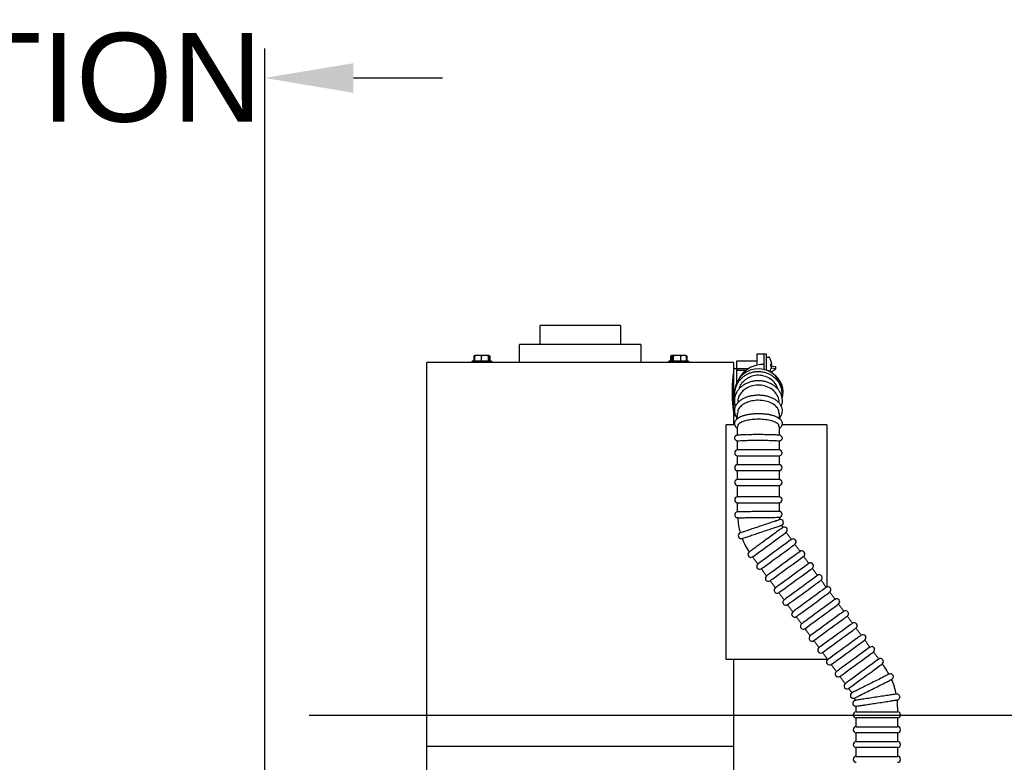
# Model space of a CAD drawing. Header units: inches. Extents: x 169.6 to 213.8, y 195 to 266.5.
# Tile 34 of 49: x 211.142 to 212.181, y 205.276 to 206.059. Entities that reach past the tile are written whole.
import ezdxf

# ---------------------------------------------------------------- set-up
doc = ezdxf.new("R2010")
doc.units = ezdxf.units.IN
doc.header["$LTSCALE"] = 0.25
doc.header["$MEASUREMENT"] = 0
doc.layers.add('ANNOTATIONS', color=1, linetype='Continuous')
doc.layers.add('RHX RH F.O.H.', color=7, linetype='Continuous')
doc.styles.add('ARIAL', font='arial.ttf', dxfattribs={"height": 0.09375})
doc.dimstyles.new('STANDARD$0', dxfattribs={"dimtxt": 0.09375, "dimasz": 0.09375, "dimexe": 0.03125, "dimexo": 0.046875, "dimgap": 0.09, "dimtad": 0, "dimtih": 1, "dimtoh": 1, "dimdec": 4, "dimzin": 0, "dimdsep": 46, "dimtxsty": 'ARIAL', "dimcen": 0.09, "dimadec": 0, "dimazin": 0, "dimtfac": 1, "dimtdec": 4, "dimtofl": 0, "dimtmove": 0, "dimatfit": 1, "dimfxl": 1, "dimtolj": 1, "dimtzin": 0, "dimarcsym": 0})

# ---------------------------------------------------------------- blocks, each defined once
blk = doc.blocks.new('*D59')
at = {"layer": 'ANNOTATIONS', "color": 0, "lineweight": -2, "transparency": 16777216}
for p, q in [((210.4632, 205.3722), (210.4632, 206.0288)), ((211.4007, 205.2571), (211.4007, 206.0288)), ((210.3694, 205.9976), (210.2757, 205.9976)), ((211.4944, 205.9976), (211.5882, 205.9976))]:
    blk.add_line(p, q, dxfattribs=at)
at = {"layer": 'ANNOTATIONS', "color": 0, "transparency": 16777216}
for points in [[(210.3694, 206.0132), (210.3694, 205.9819), (210.4632, 205.9976)], [(211.4944, 206.0132), (211.4944, 205.9819), (211.4007, 205.9976)]]:
    blk.add_solid(points, dxfattribs=at)
at = {"layer": 'defpoints', "color": 0, "transparency": 16777216}
for p in [(211.4007, 205.9976), (210.4632, 205.3253), (211.4007, 205.2102)]:
    blk.add_point(p, dxfattribs=at)
at = {"layer": 'ANNOTATIONS', "color": 0, "transparency": 16777216, "insert": (210.976, 205.9976), "char_height": 0.09375, "attachment_point": 5, "style": 'ARIAL'}
blk.add_mtext('\\A1;PROJECTION', dxfattribs=at)
blk = doc.blocks.new('*D60')
at = {"layer": 'ANNOTATIONS', "color": 0, "lineweight": -2, "transparency": 16777216}
for p, q in [((212.5419, 205.419), (212.5419, 205.5128)), ((212.5419, 205.5128), (212.6357, 205.5128)), ((211.4475, 205.3253), (212.5732, 205.3253)), ((211.4475, 205.2102), (212.5732, 205.2102)), ((212.5419, 205.1165), (212.5419, 205.0227))]:
    blk.add_line(p, q, dxfattribs=at)
at = {"layer": 'ANNOTATIONS', "color": 0, "transparency": 16777216}
for points in [[(212.5263, 205.419), (212.5576, 205.419), (212.5419, 205.3253)], [(212.5263, 205.1165), (212.5576, 205.1165), (212.5419, 205.2102)]]:
    blk.add_solid(points, dxfattribs=at)
at = {"layer": 'defpoints', "color": 0, "transparency": 16777216}
for p in [(211.4007, 205.3253), (212.5419, 205.3253), (211.4007, 205.2102)]:
    blk.add_point(p, dxfattribs=at)
at = {"layer": 'ANNOTATIONS', "color": 0, "transparency": 16777216, "insert": (212.8844, 205.5128), "char_height": 0.09375, "attachment_point": 5, "style": 'ARIAL'}
blk.add_mtext('\\A1;1 1/2"', dxfattribs=at)

msp = doc.modelspace()

# ---------------------------------------------------------------- linework, layer by layer
at = {"layer": 'RHX RH F.O.H.', "linetype": 'Continuous'}
for p, q in [((211.77602, 205.73624), (211.69132, 205.73624)), ((211.79767, 205.71624), (211.66967, 205.71624)), ((211.92017, 205.69457), (211.92017, 205.70662)), ((211.92767, 205.69004), (211.92767, 205.70664)), ((211.92992, 205.70664), (211.92992, 205.68936)), ((211.89542, 205.69724), (211.57192, 205.69724)), ((211.64017, 205.69879), (211.61947, 205.69879)), ((211.62137, 205.70421), (211.62137, 205.69879)), ((211.62224, 205.70421), (211.62184, 205.70421)), ((211.62184, 205.69879), (211.62184, 205.70421)), ((211.62224, 205.70421), (211.62224, 205.69879)), ((211.63723, 205.70479), (211.6224, 205.70479)), ((211.62937, 205.69879), (211.62937, 205.70421)), ((211.63695, 205.69879), (211.63695, 205.70421)), ((211.63744, 205.70421), (211.63695, 205.70421)), ((211.63744, 205.70421), (211.63744, 205.69879)), ((211.63754, 205.70453), (211.63754, 205.70079)), ((211.6377, 205.70079), (211.63754, 205.70079)), ((211.6377, 205.70079), (211.6377, 205.70453)), ((211.63779, 205.69879), (211.63779, 205.70421)), ((211.63809, 205.69879), (211.63809, 205.70421)), ((211.63826, 205.70421), (211.63809, 205.70421)), ((211.63826, 205.70421), (211.63826, 205.69879)), ((211.84788, 205.69879), (211.82718, 205.69879)), ((211.82903, 205.69879), (211.82903, 205.70421)), ((211.82911, 205.70421), (211.82911, 205.69879)), ((211.8296, 205.70453), (211.8296, 205.70079)), ((211.8304, 205.70079), (211.8296, 205.70079)), ((211.84503, 205.70479), (211.83003, 205.70479)), ((211.8304, 205.70079), (211.8304, 205.70453)), ((211.83157, 205.70421), (211.8309, 205.70421)), ((211.8309, 205.69879), (211.8309, 205.70421)), ((211.83157, 205.70421), (211.83157, 205.69879)), ((211.8398, 205.69879), (211.8398, 205.70421)), ((211.84576, 205.69879), (211.84576, 205.70421)), ((211.84595, 205.70421), (211.84576, 205.70421)), ((211.84595, 205.70421), (211.84595, 205.69879)), ((211.84603, 205.69879), (211.84603, 205.70421)), ((211.89867, 205.69077), (211.89867, 205.69897)), ((211.93558, 205.69598), (211.93559, 205.69598)), ((211.89542, 205.69099), (211.89542, 205.64099)), ((211.89842, 205.69099), (211.89842, 205.67523)), ((211.92767, 205.69524), (211.92642, 205.69524)), ((211.93472, 205.68706), (211.93992, 205.69081)), ((211.93559, 205.69395), (211.93486, 205.69401)), ((211.93486, 205.69383), (211.93559, 205.69376)), ((211.93992, 205.69081), (211.93518, 205.69136)), ((211.93558, 205.69382), (211.93992, 205.69331)), ((211.93992, 205.69081), (211.93992, 205.69331)), ((211.94657, 205.66579), (211.94657, 205.66528)), ((211.8997, 205.63859), (211.8997, 205.64402)), ((211.94345, 205.64401), (211.94345, 205.63861)), ((211.89867, 205.63752), (211.89867, 205.63992)), ((211.8875, 205.38412), (211.8875, 205.63162)), ((211.89675, 205.63162), (211.8875, 205.63162)), ((211.8997, 205.6208), (211.8997, 205.62996)), ((211.94345, 205.62995), (211.94345, 205.62079)), ((211.99392, 205.63162), (211.94636, 205.63162)), ((211.94345, 205.60517), (211.8997, 205.60517)), ((211.8997, 205.59892), (211.94345, 205.59892)), ((211.94345, 205.58954), (211.8997, 205.58954)), ((211.8997, 205.58329), (211.94345, 205.58329)), ((211.94345, 205.57392), (211.8997, 205.57392)), ((211.8997, 205.56767), (211.94345, 205.56767)), ((211.94345, 205.55567), (211.8997, 205.55567)), ((211.8997, 205.54942), (211.94345, 205.54942)), ((211.99392, 205.38412), (211.8875, 205.38412)), ((212.0247, 205.32864), (212.06845, 205.32864)), ((212.06845, 205.32239), (212.0247, 205.32239)), ((212.0247, 205.31302), (212.06845, 205.31302)), ((212.06845, 205.30677), (212.0247, 205.30677)), ((211.57192, 205.29249), (211.89542, 205.29249)), ((212.0247, 205.29739), (212.06845, 205.29739)), ((212.06845, 205.29114), (212.0247, 205.29114)), ((212.0247, 205.28177), (212.06845, 205.28177))]:
    msp.add_line(p, q, dxfattribs=at)
at = {"layer": 'RHX RH F.O.H.', "linetype": 'Continuous', "flags": 128}
for points in [[(211.90043, 205.53358), (211.90027, 205.53358), (211.90013, 205.53357), (211.90001, 205.53357), (211.89991, 205.53357), (211.89983, 205.53357), (211.89978, 205.53357), (211.89974, 205.53357)], [(211.91551, 205.49235), (211.91579, 205.49256), (211.91663, 205.49317), (211.91801, 205.49417), (211.91987, 205.49553), (211.92216, 205.49721), (211.9248, 205.49913), (211.92772, 205.50126), (211.93081, 205.50351), (211.93397, 205.50582), (211.93711, 205.50812), (211.94012, 205.51031), (211.94291, 205.51235), (211.94539, 205.51416), (211.94747, 205.51568), (211.9491, 205.51687), (211.95021, 205.51768), (211.95077, 205.51809), (211.95085, 205.51814)], [(211.95637, 205.51057), (211.95609, 205.51036), (211.95525, 205.50975), (211.95387, 205.50875), (211.95201, 205.50739), (211.94972, 205.50571), (211.94708, 205.50379), (211.94416, 205.50166), (211.94108, 205.4994), (211.93791, 205.4971), (211.93477, 205.4948), (211.93176, 205.4926), (211.92897, 205.49057), (211.92649, 205.48876), (211.92441, 205.48724), (211.92279, 205.48605), (211.92167, 205.48524), (211.92111, 205.48483), (211.92104, 205.48478)], [(211.92472, 205.47973), (211.925, 205.47994), (211.92585, 205.48055), (211.92722, 205.48155), (211.92908, 205.48291), (211.93137, 205.48458), (211.93402, 205.48651), (211.93693, 205.48864), (211.94002, 205.49089), (211.94318, 205.4932), (211.94632, 205.4955), (211.94933, 205.49769), (211.95212, 205.49973), (211.9546, 205.50154), (211.95668, 205.50306), (211.95831, 205.50425), (211.95942, 205.50506), (211.95999, 205.50547), (211.96006, 205.50552)], [(211.96559, 205.49795), (211.9653, 205.49774), (211.96446, 205.49713), (211.96308, 205.49612), (211.96122, 205.49477), (211.95893, 205.49309), (211.95629, 205.49116), (211.95338, 205.48904), (211.95029, 205.48678), (211.94712, 205.48447), (211.94398, 205.48218), (211.94097, 205.47998), (211.93818, 205.47795), (211.93571, 205.47614), (211.93362, 205.47462), (211.932, 205.47343), (211.93088, 205.47262), (211.93032, 205.47221), (211.93025, 205.47216)], [(211.93393, 205.46711), (211.93422, 205.46732), (211.93506, 205.46793), (211.93643, 205.46893), (211.9383, 205.47029), (211.94058, 205.47196), (211.94323, 205.47389), (211.94614, 205.47602), (211.94923, 205.47827), (211.95239, 205.48058), (211.95553, 205.48287), (211.95855, 205.48507), (211.96133, 205.48711), (211.96381, 205.48892), (211.9659, 205.49044), (211.96752, 205.49162), (211.96863, 205.49244), (211.9692, 205.49285), (211.96927, 205.4929)], [(211.9748, 205.48533), (211.97451, 205.48512), (211.97367, 205.48451), (211.9723, 205.4835), (211.97043, 205.48214), (211.96814, 205.48047), (211.9655, 205.47854), (211.96259, 205.47642), (211.9595, 205.47416), (211.95634, 205.47185), (211.9532, 205.46956), (211.95018, 205.46736), (211.94739, 205.46533), (211.94492, 205.46352), (211.94283, 205.462), (211.94121, 205.46081), (211.9401, 205.46), (211.93953, 205.45959), (211.93946, 205.45954)], [(211.94314, 205.45449), (211.94343, 205.45469), (211.94427, 205.45531), (211.94565, 205.45631), (211.94751, 205.45767), (211.9498, 205.45934), (211.95244, 205.46127), (211.95535, 205.4634), (211.95844, 205.46565), (211.96161, 205.46796), (211.96474, 205.47025), (211.96776, 205.47245), (211.97055, 205.47449), (211.97302, 205.4763), (211.97511, 205.47782), (211.97673, 205.479), (211.97785, 205.47982), (211.97841, 205.48023), (211.97848, 205.48028)], [(211.98401, 205.47271), (211.98373, 205.4725), (211.98288, 205.47189), (211.98151, 205.47088), (211.97965, 205.46952), (211.97736, 205.46785), (211.97471, 205.46592), (211.9718, 205.4638), (211.96871, 205.46154), (211.96555, 205.45923), (211.96241, 205.45694), (211.9594, 205.45474), (211.95661, 205.45271), (211.95413, 205.4509), (211.95205, 205.44938), (211.95042, 205.44819), (211.94931, 205.44738), (211.94874, 205.44697), (211.94867, 205.44692)], [(211.95236, 205.44187), (211.95264, 205.44207), (211.95348, 205.44269), (211.95486, 205.44369), (211.95672, 205.44505), (211.95901, 205.44672), (211.96165, 205.44865), (211.96457, 205.45078), (211.96765, 205.45303), (211.97082, 205.45534), (211.97396, 205.45763), (211.97697, 205.45983), (211.97976, 205.46187), (211.98224, 205.46368), (211.98432, 205.4652), (211.98594, 205.46638), (211.98706, 205.4672), (211.98762, 205.46761), (211.98769, 205.46766)], [(211.99322, 205.46009), (211.99294, 205.45988), (211.99209, 205.45927), (211.99072, 205.45826), (211.98886, 205.4569), (211.98657, 205.45523), (211.98393, 205.4533), (211.98101, 205.45118), (211.97792, 205.44892), (211.97476, 205.44661), (211.97162, 205.44432), (211.96861, 205.44212), (211.96582, 205.44009), (211.96334, 205.43828), (211.96126, 205.43676), (211.95963, 205.43557), (211.95852, 205.43476), (211.95795, 205.43435), (211.95788, 205.43429)], [(211.96157, 205.42925), (211.96185, 205.42945), (211.9627, 205.43007), (211.96407, 205.43107), (211.96593, 205.43243), (211.96822, 205.4341), (211.97086, 205.43603), (211.97378, 205.43816), (211.97687, 205.44041), (211.98003, 205.44272), (211.98317, 205.44501), (211.98618, 205.44721), (211.98897, 205.44925), (211.99145, 205.45106), (211.99353, 205.45258), (211.99516, 205.45376), (211.99627, 205.45458), (211.99684, 205.45499), (211.99691, 205.45504)], [(212.00243, 205.44747), (212.00215, 205.44726), (212.00131, 205.44665), (211.99993, 205.44564), (211.99807, 205.44428), (211.99578, 205.44261), (211.99314, 205.44068), (211.99022, 205.43856), (211.98714, 205.4363), (211.98397, 205.43399), (211.98083, 205.4317), (211.97782, 205.4295), (211.97503, 205.42747), (211.97255, 205.42566), (211.97047, 205.42414), (211.96885, 205.42295), (211.96773, 205.42214), (211.96717, 205.42173), (211.9671, 205.42167)], [(211.97078, 205.41663), (211.97106, 205.41683), (211.97191, 205.41745), (211.97328, 205.41845), (211.97514, 205.41981), (211.97743, 205.42148), (211.98008, 205.42341), (211.98299, 205.42554), (211.98608, 205.42779), (211.98924, 205.4301), (211.99238, 205.43239), (211.99539, 205.43459), (211.99818, 205.43663), (212.00066, 205.43844), (212.00274, 205.43996), (212.00437, 205.44114), (212.00548, 205.44195), (212.00605, 205.44237), (212.00612, 205.44242)], [(212.01165, 205.43485), (212.01136, 205.43464), (212.01052, 205.43403), (212.00914, 205.43302), (212.00728, 205.43166), (212.00499, 205.42999), (212.00235, 205.42806), (211.99944, 205.42594), (211.99635, 205.42368), (211.99318, 205.42137), (211.99005, 205.41908), (211.98703, 205.41688), (211.98424, 205.41485), (211.98177, 205.41304), (211.97968, 205.41152), (211.97806, 205.41033), (211.97694, 205.40952), (211.97638, 205.40911), (211.97631, 205.40905)], [(211.97999, 205.40401), (211.98028, 205.40421), (211.98112, 205.40483), (211.98249, 205.40583), (211.98436, 205.40719), (211.98665, 205.40886), (211.98929, 205.41079), (211.9922, 205.41292), (211.99529, 205.41517), (211.99845, 205.41748), (212.00159, 205.41977), (212.00461, 205.42197), (212.0074, 205.42401), (212.00987, 205.42581), (212.01196, 205.42734), (212.01358, 205.42852), (212.01469, 205.42933), (212.01526, 205.42975), (212.01533, 205.4298)], [(212.02086, 205.42223), (212.02057, 205.42202), (212.01973, 205.4214), (212.01836, 205.4204), (212.01649, 205.41904), (212.01421, 205.41737), (212.01156, 205.41544), (212.00865, 205.41332), (212.00556, 205.41106), (212.0024, 205.40875), (211.99926, 205.40646), (211.99624, 205.40426), (211.99346, 205.40223), (211.99098, 205.40042), (211.98889, 205.3989), (211.98727, 205.39771), (211.98616, 205.3969), (211.98559, 205.39648), (211.98552, 205.39643)], [(211.9892, 205.39138), (211.98949, 205.39159), (211.99033, 205.39221), (211.99171, 205.39321), (211.99357, 205.39457), (211.99586, 205.39624), (211.9985, 205.39817), (212.00141, 205.4003), (212.0045, 205.40255), (212.00767, 205.40486), (212.01081, 205.40715), (212.01382, 205.40935), (212.01661, 205.41139), (212.01908, 205.41319), (212.02117, 205.41472), (212.02279, 205.4159), (212.02391, 205.41671), (212.02447, 205.41713), (212.02454, 205.41718)], [(212.03007, 205.40961), (212.02979, 205.4094), (212.02894, 205.40878), (212.02757, 205.40778), (212.02571, 205.40642), (212.02342, 205.40475), (212.02077, 205.40282), (212.01786, 205.40069), (212.01477, 205.39844), (212.01161, 205.39613), (212.00847, 205.39384), (212.00546, 205.39164), (212.00267, 205.3896), (212.00019, 205.3878), (211.99811, 205.38628), (211.99648, 205.38509), (211.99537, 205.38428), (211.9948, 205.38386), (211.99473, 205.38381)], [(211.99842, 205.37876), (211.9987, 205.37897), (211.99954, 205.37959), (212.00092, 205.38059), (212.00278, 205.38195), (212.00507, 205.38362), (212.00771, 205.38555), (212.01063, 205.38768), (212.01371, 205.38993), (212.01688, 205.39224), (212.02002, 205.39453), (212.02303, 205.39673), (212.02582, 205.39877), (212.0283, 205.40057), (212.03038, 205.40209), (212.032, 205.40328), (212.03312, 205.40409), (212.03368, 205.40451), (212.03375, 205.40456)], [(212.03928, 205.39699), (212.039, 205.39678), (212.03816, 205.39616), (212.03678, 205.39516), (212.03492, 205.3938), (212.03263, 205.39213), (212.02999, 205.3902), (212.02707, 205.38807), (212.02398, 205.38582), (212.02082, 205.38351), (212.01768, 205.38122), (212.01467, 205.37902), (212.01188, 205.37698), (212.0094, 205.37518), (212.00732, 205.37366), (212.00569, 205.37247), (212.00458, 205.37166), (212.00402, 205.37124), (212.00394, 205.37119)], [(212.00763, 205.36614), (212.00791, 205.36635), (212.00876, 205.36697), (212.01013, 205.36797), (212.01199, 205.36933), (212.01428, 205.371), (212.01693, 205.37293), (212.01984, 205.37506), (212.02293, 205.37731), (212.02609, 205.37962), (212.02923, 205.38191), (212.03224, 205.38411), (212.03503, 205.38615), (212.03751, 205.38795), (212.03959, 205.38947), (212.04122, 205.39066), (212.04233, 205.39147), (212.0429, 205.39189), (212.04297, 205.39194)], [(212.04849, 205.38437), (212.04821, 205.38416), (212.04737, 205.38354), (212.04599, 205.38254), (212.04413, 205.38118), (212.04184, 205.37951), (212.0392, 205.37758), (212.03629, 205.37545), (212.0332, 205.3732), (212.03003, 205.37089), (212.02689, 205.3686), (212.02388, 205.3664), (212.02109, 205.36436), (212.01861, 205.36256), (212.01653, 205.36103), (212.01491, 205.35985), (212.01379, 205.35904), (212.01323, 205.35862), (212.01316, 205.35857)], [(212.01684, 205.35352), (212.01713, 205.35373), (212.01797, 205.35435), (212.01934, 205.35535), (212.0212, 205.35671), (212.02349, 205.35838), (212.02614, 205.36031), (212.02905, 205.36243), (212.03214, 205.36469), (212.0353, 205.367), (212.03844, 205.36929), (212.04145, 205.37149), (212.04424, 205.37352), (212.04672, 205.37533), (212.0488, 205.37685), (212.05043, 205.37804), (212.05154, 205.37885), (212.05211, 205.37927), (212.05218, 205.37932)]]:
    msp.add_lwpolyline(points, dxfattribs=at)
at = {"layer": 'RHX RH F.O.H.', "linetype": 'Continuous'}
for centre, radius, start, end in [((211.93254, 205.70217), 0.00075, 36.16676, 90), ((211.92255, 205.69487), 0.01312, 20.26133, 36.16676), ((211.92265, 205.69497), 0.01298, 4.44738, 20.14477), ((211.93464, 205.69937), 0.000225, 331.64526, 11.54257), ((211.92252, 205.69476), 0.01312, 4.45814, 20.04587), ((211.93439, 205.69713), 0.00181, 284.32789, 311.73756), ((211.91899, 205.6953), 0.01588, 358.42622, 0.31473), ((211.92157, 205.66579), 0.025, 0, 176.0393), ((211.92642, 205.66599), 0.02925, 102.33782, 155.85864), ((211.92642, 205.66599), 0.02925, 90, 99.1845), ((211.92255, 205.69487), 0.01312, 327.0441, 339.73867), ((211.91907, 205.69443), 0.0158, 356.56416, 3.43584), ((211.93439, 205.6926), 0.00181, 48.26244, 75.67211), ((211.92265, 205.69476), 0.01298, 339.85523, 355.55262), ((211.93474, 205.69497), 0.00148, 273.95108, 305.30072), ((211.93478, 205.69036), 0.000092, 313.40769, 6.65396), ((211.92455, 205.66599), 0.02313, 342.80326, 57.69922), ((211.8997, 205.60204), 0.00313, 90, 270), ((211.94345, 205.60204), 0.00313, 270, 90), ((211.8997, 205.58642), 0.00313, 90, 270), ((211.94345, 205.58642), 0.00313, 270, 90), ((211.8997, 205.57079), 0.00313, 90, 270), ((211.94345, 205.57079), 0.00313, 270, 90), ((211.8997, 205.55255), 0.00313, 90, 270), ((211.94345, 205.55255), 0.00313, 270, 90), ((211.8997, 205.5367), 0.00313, 90.60097, 270.60097), ((211.94345, 205.53715), 0.00313, 273.78571, 90.60097), ((211.97157, 205.53745), 0.07188, 183.10876, 196.00833), ((211.97157, 205.53745), 0.02812, 186.96084, 192.24934), ((211.9449, 205.52852), 0.00313, 291.69064, 105.32116), ((211.97157, 205.53745), 0.02812, 204.86678, 210.3161), ((211.949, 205.52067), 0.00313, 306.12672, 126.12672), ((211.90342, 205.51464), 0.00313, 108.5059, 288.5059), ((211.97157, 205.53745), 0.07187, 200.99595, 213.81403), ((211.95822, 205.50805), 0.00313, 306.12672, 126.12672), ((211.96743, 205.49543), 0.00313, 306.12672, 126.12672), ((211.91367, 205.49487), 0.00313, 126.12672, 306.12672), ((211.92288, 205.48225), 0.00312, 126.12672, 306.12672), ((211.97664, 205.48281), 0.00312, 306.12672, 126.12672), ((211.93209, 205.46963), 0.00313, 126.12672, 306.12672), ((211.98585, 205.47018), 0.00312, 306.12672, 126.12672), ((211.9413, 205.45701), 0.00313, 126.12672, 306.12672), ((211.99506, 205.45756), 0.00313, 306.12672, 126.12672), ((211.95051, 205.44439), 0.00313, 126.12672, 306.12672), ((212.00428, 205.44494), 0.00313, 306.12672, 126.12672), ((211.95973, 205.43177), 0.00312, 126.12672, 306.12672), ((212.01349, 205.43232), 0.00313, 306.12672, 126.12672), ((211.96894, 205.41915), 0.00313, 126.12672, 306.12672), ((212.0227, 205.4197), 0.00313, 306.12672, 126.12672), ((211.97815, 205.40653), 0.00313, 126.12672, 306.12672), ((212.03191, 205.40708), 0.00312, 306.12672, 126.12672), ((211.98736, 205.39391), 0.00313, 126.12672, 306.12672), ((212.04112, 205.39446), 0.00313, 306.12672, 126.12672), ((211.99657, 205.38129), 0.00313, 126.12672, 306.12672), ((212.05034, 205.38184), 0.00313, 306.12672, 126.12672), ((211.99657, 205.33358), 0.07187, 29.06618, 36.12672), ((212.00579, 205.36867), 0.00313, 126.12672, 306.12672), ((212.06086, 205.36573), 0.00313, 296.56477, 116.56477), ((212.015, 205.35605), 0.00313, 126.12672, 306.12672), ((211.99657, 205.33358), 0.07187, 11.14634, 24.07214), ((212.02173, 205.34616), 0.00313, 116.56477, 296.56477), ((211.99657, 205.33358), 0.02812, 32.9482, 36.12672), ((211.99657, 205.33358), 0.02812, 15.04241, 20.18263), ((212.06763, 205.34441), 0.00313, 278.65984, 98.65984), ((212.02438, 205.33782), 0.00313, 98.65984, 278.65984), ((211.99657, 205.33358), 0.02812, 0, 2.27801), ((211.99657, 205.33358), 0.07187, 0, 6.16646), ((212.0247, 205.32552), 0.00313, 90, 270), ((212.06845, 205.32552), 0.00313, 270, 90), ((212.0247, 205.30989), 0.00313, 90, 270), ((212.06845, 205.30989), 0.00313, 270, 90), ((212.0247, 205.29427), 0.00313, 90, 270), ((212.06845, 205.29427), 0.00313, 270, 90), ((212.0247, 205.27864), 0.00313, 90, 270), ((212.06845, 205.27864), 0.00313, 270, 90)]:
    msp.add_arc(centre, radius, start, end, dxfattribs=at)
for points in [[(211.69132, 205.71624), (211.69132, 205.73624)], [(211.77602, 205.73624), (211.77602, 205.71624)], [(211.66967, 205.69724), (211.66967, 205.71624)], [(211.79767, 205.71624), (211.79767, 205.69724)], [(211.92017, 205.70662), (211.92767, 205.70662)], [(211.92767, 205.70664), (211.92992, 205.70664)], [(211.57192, 205.64099), (211.57192, 205.69724)], [(211.61947, 205.69724), (211.61947, 205.69879)], [(211.62177, 205.70447), (211.62232, 205.70479)], [(211.62208, 205.70458), (211.62179, 205.70443)], [(211.6246, 205.70479), (211.62224, 205.70421)], [(211.63188, 205.70479), (211.62937, 205.70421)], [(211.63809, 205.70421), (211.63777, 205.70431)], [(211.63784, 205.70443), (211.63826, 205.70421)], [(211.64017, 205.69879), (211.64017, 205.69724)], [(211.82718, 205.69724), (211.82718, 205.69879)], [(211.82942, 205.70444), (211.83003, 205.70479)], [(211.8343, 205.70479), (211.83157, 205.70421)], [(211.84177, 205.70479), (211.8398, 205.70421)], [(211.84503, 205.70479), (211.84564, 205.70444)], [(211.84574, 205.70438), (211.84603, 205.70421)], [(211.84788, 205.69879), (211.84788, 205.69724)], [(211.89542, 205.69724), (211.89542, 205.69099)], [(211.89867, 205.69897), (211.92017, 205.69897)], [(211.92992, 205.70292), (211.93254, 205.70292)], [(211.89542, 205.69099), (211.89842, 205.69099)], [(211.89842, 205.68924), (211.90868, 205.68924)], [(211.91088, 205.69077), (211.89867, 205.69077)], [(211.57192, 205.29249), (211.57192, 205.64099)], [(211.89801, 205.64099), (211.89542, 205.64099)], [(211.89542, 205.64099), (211.89542, 205.63162)], [(211.99392, 205.63162), (211.99392, 205.46047)], [(211.8997, 205.60517), (211.8997, 205.61454)], [(211.94345, 205.61454), (211.94345, 205.60517)], [(211.8997, 205.58954), (211.8997, 205.59892)], [(211.94345, 205.59892), (211.94345, 205.58954)], [(211.8997, 205.57392), (211.8997, 205.58329)], [(211.94345, 205.58329), (211.94345, 205.57392)], [(211.8997, 205.55567), (211.8997, 205.56767)], [(211.94345, 205.56767), (211.94345, 205.55567)], [(211.8997, 205.53982), (211.8997, 205.54942)], [(211.94345, 205.54942), (211.94345, 205.54028)], [(211.95085, 205.51814), (211.95637, 205.51057)], [(211.96006, 205.50552), (211.96559, 205.49795)], [(211.92104, 205.48478), (211.91551, 205.49235)], [(211.96927, 205.4929), (211.9748, 205.48533)], [(211.93025, 205.47216), (211.92472, 205.47973)], [(211.97848, 205.48028), (211.98401, 205.47271)], [(211.93946, 205.45954), (211.93393, 205.46711)], [(211.98769, 205.46766), (211.99322, 205.46009)], [(211.94867, 205.44692), (211.94314, 205.45449)], [(211.99691, 205.45504), (212.00243, 205.44747)], [(211.95788, 205.43429), (211.95236, 205.44187)], [(212.00612, 205.44242), (212.01165, 205.43485)], [(211.9671, 205.42167), (211.96157, 205.42925)], [(212.01533, 205.4298), (212.02086, 205.42223)], [(211.97631, 205.40905), (211.97078, 205.41663)], [(212.02454, 205.41718), (212.03007, 205.40961)], [(212.03375, 205.40456), (212.03928, 205.39699)], [(211.98552, 205.39643), (211.97999, 205.40401)], [(211.89542, 205.38412), (211.89542, 205.29249)], [(211.99473, 205.38381), (211.9892, 205.39138)], [(211.99392, 205.38492), (211.99392, 205.38412)], [(212.04297, 205.39194), (212.04849, 205.38437)], [(212.00394, 205.37119), (211.99842, 205.37876)], [(212.05218, 205.37932), (212.05463, 205.37596)], [(212.01316, 205.35857), (212.00763, 205.36614)], [(212.01929, 205.35017), (212.01684, 205.35352)], [(212.0247, 205.32864), (212.0247, 205.33358)], [(212.06845, 205.33358), (212.06845, 205.32864)], [(212.0247, 205.31302), (212.0247, 205.32239)], [(212.06845, 205.32239), (212.06845, 205.31302)], [(212.0247, 205.29739), (212.0247, 205.30677)], [(212.06845, 205.30677), (212.06845, 205.29739)], [(211.57192, 205.19874), (211.57192, 205.29249)], [(211.89542, 205.29249), (211.89542, 205.19874)], [(212.0247, 205.28177), (212.0247, 205.29114)], [(212.06845, 205.29114), (212.06845, 205.28177)]]:
    msp.add_open_spline(points, degree=1, dxfattribs=at)
for points, knots in [([(211.62184, 205.70421), (211.62187, 205.70433), (211.6219, 205.70446), (211.62194, 205.70453), (211.62194, 205.70453)], [0, 0, 0, 0, 0.96125978, 1, 1, 1, 1]), ([(211.62194, 205.70453), (211.62202, 205.70458), (211.62218, 205.70467), (211.62233, 205.70475), (211.6224, 205.70479)], [0, 0, 0, 0, 0.5653496, 1, 1, 1, 1]), ([(211.62937, 205.70421), (211.62923, 205.70426), (211.62846, 205.70452), (211.62766, 205.70467), (211.62701, 205.70479)], [0, 0, 0, 0, 0.1832738, 1, 1, 1, 1]), ([(211.63695, 205.70421), (211.63689, 205.70423), (211.63607, 205.7045), (211.63523, 205.70465), (211.63444, 205.70479)], [0, 0, 0, 0, 0.0645848, 1, 1, 1, 1]), ([(211.63708, 205.70479), (211.63715, 205.70475), (211.6373, 205.70467), (211.63745, 205.70458), (211.63754, 205.70453)], [0, 0, 0, 0, 0.434746, 1, 1, 1, 1]), ([(211.63754, 205.70453), (211.63754, 205.70453), (211.63751, 205.70446), (211.63748, 205.70433), (211.63744, 205.70421)], [0, 0, 0, 0, 0.038742, 1, 1, 1, 1]), ([(211.63779, 205.70421), (211.63779, 205.70424), (211.63776, 205.70438), (211.63772, 205.70446), (211.6377, 205.70453)], [0, 0, 0, 0, 0.2173782, 1, 1, 1, 1]), ([(211.8296, 205.70453), (211.82959, 205.70453), (211.82943, 205.70446), (211.82926, 205.70433), (211.82911, 205.70421)], [0, 0, 0, 0, 0.03874362, 1, 1, 1, 1]), ([(211.83005, 205.70479), (211.82998, 205.70475), (211.82983, 205.70467), (211.82969, 205.70458), (211.8296, 205.70453)], [0, 0, 0, 0, 0.4346938, 1, 1, 1, 1]), ([(211.8304, 205.70453), (211.83049, 205.70458), (211.83064, 205.70467), (211.83078, 205.70475), (211.83085, 205.70479)], [0, 0, 0, 0, 0.5653062, 1, 1, 1, 1]), ([(211.8309, 205.70421), (211.83086, 205.70424), (211.8307, 205.70438), (211.83053, 205.70446), (211.8304, 205.70453)], [0, 0, 0, 0, 0.21738157, 1, 1, 1, 1]), ([(211.8398, 205.70421), (211.83964, 205.70426), (211.83874, 205.70452), (211.83783, 205.70467), (211.83708, 205.70479)], [0, 0, 0, 0, 0.18327483, 1, 1, 1, 1]), ([(211.84576, 205.70421), (211.84572, 205.70423), (211.84507, 205.7045), (211.84441, 205.70465), (211.84379, 205.70479)], [0, 0, 0, 0, 0.0645801, 1, 1, 1, 1]), ([(211.84562, 205.70443), (211.8457, 205.70439), (211.84581, 205.70434), (211.84592, 205.70424), (211.84595, 205.70421)], [0, 0, 0, 0, 0.6761616, 1, 1, 1, 1]), ([(211.84603, 205.70421), (211.84595, 205.70427), (211.84584, 205.70433), (211.84574, 205.70437), (211.84572, 205.70438)], [0, 0, 0, 0, 0.8207042, 1, 1, 1, 1]), ([(211.89539, 205.64624), (211.8954, 205.64617), (211.89544, 205.6459), (211.89521, 205.64772), (211.89481, 205.65152), (211.89439, 205.65712), (211.89415, 205.66368), (211.8942, 205.6705), (211.89451, 205.67678), (211.89495, 205.68193), (211.89531, 205.68504), (211.89547, 205.68636), (211.89542, 205.68599), (211.89542, 205.68599)], [0, 0, 0, 0, 0.0358731, 0.1423842, 0.2491827, 0.3566922, 0.4642384, 0.5710745, 0.6775653, 0.7846109, 0.8922472, 0.9995928, 1, 1, 1, 1]), ([(211.89691, 205.66034), (211.8968, 205.66102), (211.89647, 205.66295), (211.89661, 205.6662), (211.89729, 205.66996), (211.8986, 205.67356), (211.90047, 205.67692), (211.90287, 205.67996), (211.90573, 205.68259), (211.90899, 205.68476), (211.91256, 205.68641), (211.91636, 205.6875), (211.92029, 205.688), (211.92425, 205.68789), (211.92815, 205.68718), (211.93189, 205.68589), (211.93537, 205.68404), (211.9385, 205.68169), (211.94121, 205.67889), (211.94343, 205.67572), (211.9451, 205.67224), (211.9462, 205.66856), (211.94662, 205.66477), (211.94663, 205.66197), (211.94631, 205.6605), (211.94626, 205.66027)], [0, 0, 0, 0, 0.0248637, 0.070761, 0.1166397, 0.1625144, 0.208405, 0.2543279, 0.3002958, 0.3463127, 0.3923796, 0.4384923, 0.4846428, 0.5308219, 0.5770187, 0.6232169, 0.669404, 0.7155672, 0.7616936, 0.8077723, 0.8537983, 0.8997715, 0.9456981, 0.9915918, 1, 1, 1, 1]), ([(211.89761, 205.65134), (211.89743, 205.65182), (211.89685, 205.65338), (211.89652, 205.65614), (211.89661, 205.65951), (211.89736, 205.66282), (211.8987, 205.66597), (211.9006, 205.66891), (211.90301, 205.67155), (211.9059, 205.67384), (211.90917, 205.67572), (211.91276, 205.67714), (211.91658, 205.67807), (211.92052, 205.67848), (211.9245, 205.67835), (211.92841, 205.6777), (211.93215, 205.67652), (211.93563, 205.67485), (211.93876, 205.67274), (211.94146, 205.67021), (211.94365, 205.66736), (211.94527, 205.66424), (211.94629, 205.66095), (211.94667, 205.65757), (211.94647, 205.65429), (211.94585, 205.65221), (211.94555, 205.65122)], [0, 0, 0, 0, 0.01913042, 0.06150947, 0.10366141, 0.14571435, 0.18778618, 0.23001685, 0.27248847, 0.31521654, 0.35816463, 0.40127734, 0.44450222, 0.48780103, 0.53115324, 0.57454986, 0.61798113, 0.66142937, 0.70485877, 0.74820502, 0.79138619, 0.83431435, 0.87693643, 0.91926402, 0.96138712, 1, 1, 1, 1]), ([(211.91023, 205.68082), (211.90854, 205.67961), (211.90516, 205.6772), (211.902, 205.67303), (211.90128, 205.67016), (211.90106, 205.66926)], [0, 0, 0, 0, 0.407414, 0.8148173, 1, 1, 1, 1]), ([(211.94209, 205.66922), (211.94183, 205.67022), (211.94096, 205.67353), (211.93704, 205.67816), (211.93098, 205.68229), (211.92375, 205.68414), (211.91645, 205.68375), (211.91224, 205.68176), (211.91023, 205.68082)], [0, 0, 0, 0, 0.0823269, 0.2697663, 0.4569191, 0.6438673, 0.8307027, 1, 1, 1, 1]), ([(211.90527, 205.66744), (211.90402, 205.66603), (211.90151, 205.66323), (211.89971, 205.65882), (211.89993, 205.65607), (211.90001, 205.65507)], [0, 0, 0, 0, 0.38830548, 0.77659849, 1, 1, 1, 1]), ([(211.9432, 205.65518), (211.94328, 205.65572), (211.94366, 205.65829), (211.94182, 205.66287), (211.93782, 205.66803), (211.93179, 205.67176), (211.92466, 205.67365), (211.91721, 205.67344), (211.91034, 205.67136), (211.90691, 205.6687), (211.90527, 205.66744)], [0, 0, 0, 0, 0.0373506, 0.17720617, 0.31682281, 0.45621821, 0.59545398, 0.73459648, 0.87371173, 1, 1, 1, 1]), ([(211.8997, 205.63847), (211.89914, 205.63919), (211.89798, 205.64071), (211.89694, 205.6433), (211.89648, 205.64603), (211.89668, 205.64874), (211.8975, 205.65133), (211.89888, 205.65376), (211.90081, 205.656), (211.90325, 205.65802), (211.90618, 205.65977), (211.9095, 205.66119), (211.91312, 205.66225), (211.91696, 205.66292), (211.9209, 205.66319), (211.92486, 205.66305), (211.92874, 205.66252), (211.93245, 205.66159), (211.93591, 205.66028), (211.93904, 205.6586), (211.94173, 205.65658), (211.94392, 205.65426), (211.9455, 205.6517), (211.94643, 205.64899), (211.94667, 205.64625), (211.94629, 205.64357), (211.94527, 205.64104), (211.94429, 205.63933), (211.94353, 205.63854), (211.94345, 205.63846)], [0, 0, 0, 0, 0.0349857, 0.0737082, 0.1111629, 0.1476571, 0.1838397, 0.220343, 0.2577438, 0.296166, 0.3353317, 0.3748384, 0.4143661, 0.4538265, 0.4932316, 0.532631, 0.5720826, 0.6116409, 0.651372, 0.6913195, 0.7314598, 0.7715142, 0.8109829, 0.8493329, 0.8864434, 0.9227841, 0.9589816, 0.9957104, 1, 1, 1, 1]), ([(211.91017, 205.65552), (211.90845, 205.65475), (211.90502, 205.65321), (211.90144, 205.64969), (211.89956, 205.64643), (211.8999, 205.6444), (211.89998, 205.64388)], [0, 0, 0, 0, 0.2801958, 0.5603846, 0.8865464, 1, 1, 1, 1]), ([(211.94315, 205.64393), (211.94323, 205.64453), (211.94352, 205.64664), (211.94141, 205.65017), (211.9371, 205.65389), (211.93088, 205.6565), (211.92368, 205.65768), (211.91638, 205.65741), (211.91217, 205.65613), (211.91017, 205.65552)], [0, 0, 0, 0, 0.0626688, 0.2218782, 0.3808129, 0.5395037, 0.6980233, 0.8564461, 1, 1, 1, 1]), ([(211.8997, 205.62746), (211.89927, 205.6278), (211.89831, 205.62854), (211.89728, 205.62999), (211.8966, 205.63173), (211.89651, 205.6336), (211.89702, 205.63539), (211.89803, 205.63698), (211.89949, 205.6384), (211.90149, 205.63971), (211.90407, 205.64089), (211.90714, 205.64188), (211.91055, 205.64264), (211.91419, 205.64318), (211.91799, 205.6435), (211.92186, 205.6436), (211.92572, 205.64347), (211.92948, 205.64312), (211.93306, 205.64255), (211.93637, 205.64178), (211.93935, 205.64078), (211.94197, 205.63955), (211.94402, 205.63813), (211.94547, 205.63653), (211.94635, 205.63484), (211.94668, 205.63298), (211.94639, 205.63112), (211.94552, 205.62945), (211.94454, 205.62825), (211.94372, 205.62766), (211.94345, 205.62746)], [0, 0, 0, 0, 0.0269036, 0.060277, 0.0907544, 0.1204871, 0.151516, 0.1825505, 0.2164642, 0.2552556, 0.2977217, 0.3400696, 0.3815024, 0.4223067, 0.4627504, 0.5030169, 0.5432408, 0.5835227, 0.6239751, 0.6647637, 0.7061359, 0.7484786, 0.7923076, 0.8275417, 0.8588458, 0.8886434, 0.920158, 0.9508877, 0.9834446, 1, 1, 1, 1]), ([(211.91029, 205.6364), (211.90856, 205.63598), (211.90511, 205.63512), (211.9015, 205.63317), (211.89959, 205.63136), (211.8999, 205.63023), (211.89998, 205.62993)], [0, 0, 0, 0, 0.2802214, 0.5604391, 0.8866245, 1, 1, 1, 1]), ([(211.94315, 205.62986), (211.94324, 205.63019), (211.94355, 205.63137), (211.94148, 205.63335), (211.9372, 205.63544), (211.93101, 205.63691), (211.92382, 205.63758), (211.91652, 205.63744), (211.91229, 205.63674), (211.91029, 205.6364)], [0, 0, 0, 0, 0.0635987, 0.2226533, 0.3814322, 0.539967, 0.6983288, 0.8565936, 1, 1, 1, 1]), ([(211.89972, 205.61442), (211.89958, 205.61444), (211.89926, 205.61448), (211.89878, 205.61461), (211.89801, 205.61496), (211.89725, 205.61562), (211.8967, 205.61656), (211.8965, 205.61774), (211.89674, 205.61886), (211.89727, 205.61971), (211.89786, 205.62024), (211.89841, 205.62056), (211.8989, 205.62075), (211.89939, 205.62088), (211.90012, 205.621), (211.9013, 205.62112), (211.90321, 205.62125), (211.90562, 205.62136), (211.90783, 205.62144), (211.90932, 205.62147), (211.90971, 205.62148)], [0, 0, 0, 0, 0.0424659, 0.0916705, 0.1283865, 0.1597546, 0.195559, 0.2334746, 0.2724441, 0.3035246, 0.3307127, 0.3557398, 0.3822198, 0.4220398, 0.4865988, 0.6073, 0.7205427, 0.8400285, 0.957125, 1, 1, 1, 1]), ([(211.89987, 205.61454), (211.89982, 205.61456), (211.89944, 205.61466), (211.90099, 205.61486), (211.90362, 205.615), (211.90487, 205.61507)], [0, 0, 0, 0, 0.0819905, 0.5630726, 1, 1, 1, 1]), ([(211.90487, 205.61507), (211.90637, 205.61513), (211.90937, 205.61524), (211.91557, 205.61534), (211.92263, 205.61538), (211.92994, 205.61532), (211.93633, 205.61517), (211.94093, 205.61495), (211.94336, 205.61473), (211.94319, 205.61459), (211.94314, 205.61454)], [0, 0, 0, 0, 0.1188408, 0.2376818, 0.3758378, 0.5139473, 0.652062, 0.7902435, 0.9285186, 1, 1, 1, 1]), ([(211.91036, 205.62149), (211.91226, 205.62153), (211.91607, 205.62159), (211.92284, 205.62162), (211.92981, 205.62156), (211.93616, 205.62142), (211.94105, 205.6212), (211.94241, 205.62102), (211.94309, 205.62093)], [0, 0, 0, 0, 0.1503809, 0.300764, 0.4754786, 0.6502037, 0.8250166, 1, 1, 1, 1]), ([(211.94395, 205.62082), (211.94408, 205.62079), (211.94435, 205.62072), (211.94498, 205.62046), (211.94574, 205.61987), (211.94635, 205.61901), (211.94665, 205.61784), (211.94649, 205.61667), (211.94598, 205.61575), (211.94539, 205.61516), (211.94483, 205.61482), (211.94436, 205.61462), (211.94413, 205.61456), (211.94401, 205.61453)], [0, 0, 0, 0, 0.097362, 0.2036372, 0.2877673, 0.3851627, 0.4896921, 0.6038872, 0.6932206, 0.7701122, 0.840321, 0.9116048, 1, 1, 1, 1]), ([(211.90487, 205.53987), (211.90367, 205.53986), (211.90126, 205.53984), (211.89965, 205.53982), (211.89991, 205.53982), (211.89999, 205.53982)], [0, 0, 0, 0, 0.41301632, 0.826034, 1, 1, 1, 1]), ([(211.94318, 205.54028), (211.94325, 205.54028), (211.94356, 205.54028), (211.94157, 205.54026), (211.93738, 205.54022), (211.93125, 205.54015), (211.92406, 205.54008), (211.91661, 205.54), (211.90981, 205.53993), (211.90646, 205.53989), (211.90487, 205.53987)], [0, 0, 0, 0, 0.044866, 0.1831356, 0.3214056, 0.4596829, 0.5979662, 0.7362567, 0.8745488, 1, 1, 1, 1]), ([(211.90056, 205.53358), (211.90123, 205.53359), (211.90257, 205.5336), (211.90673, 205.53364), (211.91228, 205.5337), (211.91916, 205.53377), (211.92664, 205.53385), (211.9336, 205.53393), (211.93918, 205.53399), (211.94296, 205.53403), (211.94342, 205.53403), (211.94366, 205.53404)], [0, 0, 0, 0, 0.0990327, 0.199171, 0.2993074, 0.4158696, 0.5325981, 0.6495287, 0.7665959, 0.8835483, 1, 1, 1, 1]), ([(211.94379, 205.53144), (211.94386, 205.53146), (211.9441, 205.53154), (211.94203, 205.53085), (211.93789, 205.52947), (211.93196, 205.52748), (211.92506, 205.52518), (211.91798, 205.52281), (211.91158, 205.52066), (211.90849, 205.51963), (211.90702, 205.51914)], [0, 0, 0, 0, 0.0563367, 0.1920027, 0.3279935, 0.4647117, 0.6018547, 0.7390014, 0.875942, 1, 1, 1, 1]), ([(211.90702, 205.51914), (211.90593, 205.51877), (211.90375, 205.51804), (211.90237, 205.51758), (211.90265, 205.51768), (211.90272, 205.5177)], [0, 0, 0, 0, 0.4307825, 0.8615684, 1, 1, 1, 1]), ([(211.91195, 205.5142), (211.91359, 205.51475), (211.91689, 205.51585), (211.92315, 205.51794), (211.9299, 205.5202), (211.93651, 205.52242), (211.9418, 205.52419), (211.94539, 205.52539), (211.94583, 205.52554), (211.94606, 205.52562)], [0, 0, 0, 0, 0.12765686, 0.25530969, 0.40413737, 0.5532041, 0.70244474, 0.85154074, 1, 1, 1, 1]), ([(211.94717, 205.5232), (211.94707, 205.52312), (211.94684, 205.52295), (211.94411, 205.52096), (211.93982, 205.51783), (211.93446, 205.51392), (211.93064, 205.51113), (211.92882, 205.5098)], [0, 0, 0, 0, 0.1820002, 0.3899769, 0.5987541, 0.8083679, 1, 1, 1, 1]), ([(211.90472, 205.51178), (211.90473, 205.51178), (211.90477, 205.51179), (211.90733, 205.51265), (211.91046, 205.5137), (211.91195, 205.5142)], [0, 0, 0, 0, 0.2667636, 0.6510504, 1, 1, 1, 1]), ([(211.92882, 205.5098), (211.92712, 205.50856), (211.92372, 205.50608), (211.91886, 205.50254), (211.91484, 205.4996), (211.91224, 205.4977), (211.91209, 205.49759), (211.91202, 205.49754)], [0, 0, 0, 0, 0.1894825, 0.37897, 0.5996201, 0.8200429, 1, 1, 1, 1]), ([(212.05913, 205.36836), (212.0592, 205.36839), (212.05942, 205.3685), (212.05745, 205.36752), (212.05352, 205.36555), (212.04793, 205.36275), (212.04159, 205.35959), (212.0374, 205.35749), (212.03539, 205.35649)], [0, 0, 0, 0, 0.0783615, 0.2656361, 0.452944, 0.6403729, 0.8280103, 1, 1, 1, 1]), ([(212.03539, 205.35649), (212.03359, 205.35559), (212.02998, 205.35378), (212.02519, 205.35139), (212.02171, 205.34964), (212.02002, 205.3488), (212.02033, 205.34895), (212.0204, 205.34898)], [0, 0, 0, 0, 0.2154313, 0.4308667, 0.682624, 0.9335514, 1, 1, 1, 1]), ([(212.02578, 205.3447), (212.0269, 205.34526), (212.02912, 205.34637), (212.03422, 205.34891), (212.04035, 205.35198), (212.04707, 205.35534), (212.05328, 205.35844), (212.05824, 205.36092), (212.06158, 205.3626), (212.06199, 205.3628), (212.0622, 205.3629)], [0, 0, 0, 0, 0.1111607, 0.2223136, 0.3522361, 0.4821694, 0.6119166, 0.7414398, 0.8707809, 1, 1, 1, 1]), ([(212.0232, 205.34341), (212.0232, 205.34341), (212.02321, 205.34341), (212.02486, 205.34424), (212.02578, 205.3447)], [0, 0, 0, 0, 0.4387623, 1, 1, 1, 1]), ([(212.06687, 205.34745), (212.06682, 205.34744), (212.06672, 205.34743), (212.06371, 205.34697), (212.05867, 205.3462), (212.05207, 205.3452), (212.04472, 205.34408), (212.03748, 205.34298), (212.03117, 205.34201), (212.02835, 205.34158), (212.027, 205.34138)], [0, 0, 0, 0, 0.0984067, 0.228526, 0.3586874, 0.488953, 0.6193861, 0.7500369, 0.8808992, 1, 1, 1, 1]), ([(212.027, 205.34138), (212.02602, 205.34123), (212.02413, 205.34094), (212.02391, 205.3409), (212.02381, 205.34089)], [0, 0, 0, 0, 0.5222687, 1, 1, 1, 1]), ([(212.02492, 205.33475), (212.02495, 205.33475), (212.02503, 205.33476), (212.02779, 205.33518), (212.0311, 205.33568), (212.03268, 205.33592)], [0, 0, 0, 0, 0.2756359, 0.6534433, 1, 1, 1, 1]), ([(212.03268, 205.33592), (212.03441, 205.33619), (212.03788, 205.33671), (212.04442, 205.33771), (212.05146, 205.33878), (212.05831, 205.33983), (212.06375, 205.34066), (212.06741, 205.34121), (212.06782, 205.34128), (212.06803, 205.34131)], [0, 0, 0, 0, 0.1277556, 0.2555106, 0.4048396, 0.5539606, 0.7028262, 0.8514823, 1, 1, 1, 1])]:
    msp.add_open_spline(points, degree=3, knots=knots, dxfattribs=at)

# ---------------------------------------------------------------- dimensions: what is measured, and where the dimension line sits
at = {"layer": 'ANNOTATIONS'}
dim = msp.add_linear_dim(base=(211.40067, 205.99756), p1=(210.46317, 205.32529), p2=(211.40067, 205.21024), text='PROJECTION', dimstyle='STANDARD$0', dxfattribs=at)
dim.commit()
dim.dimension.update_dxf_attribs({"geometry": '*D59', "text_midpoint": (210.97598, 205.99756), "dimtype": 160})
dim = msp.add_linear_dim(base=(212.54193, 205.32529), p1=(211.40067, 205.21024), p2=(211.40067, 205.32529), angle=90, text='1 1/2"', dimstyle='STANDARD$0', dxfattribs=at)
dim.commit()
dim.dimension.update_dxf_attribs({"geometry": '*D60', "text_midpoint": (212.88437, 205.51279)})

doc.saveas('drawing.dxf')
